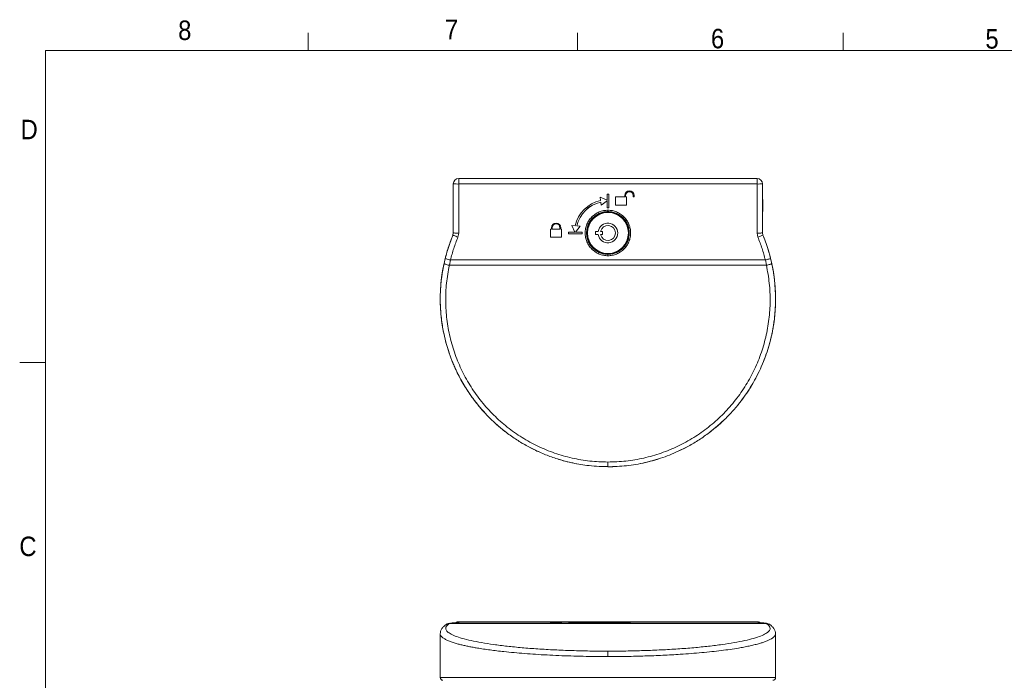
# Model space of a CAD drawing. Header units: millimetres. Extents: x 5 to 273, y 7 to 200.
# Tile 2 of 4: x 5 to 126, y 120 to 200. Entities that reach past the tile are written whole.
import ezdxf

# ---------------------------------------------------------------- set-up
doc = ezdxf.new("R2010")
doc.units = ezdxf.units.MM
doc.styles.add('SLDTEXTSTYLE1', font='GOTHIC.TTF', dxfattribs={"width": 0.913})

msp = doc.modelspace()

# ---------------------------------------------------------------- linework, layer by layer
at = {"color": 7, "linetype": 'Continuous', "lineweight": 0}
for p, q in [((40.4628, 196.675), (40.4628, 198.8289)), ((73.395, 196.675), (73.395, 198.8289)), ((105.8678, 196.675), (105.8678, 198.8289)), ((8.3801, 196.675), (270.0001, 196.675)), ((8.3801, 196.675), (8.3801, 9.9587)), ((8.3801, 158.5487), (5.2051, 158.5487))]:
    msp.add_line(p, q, dxfattribs=at)
at = {"color": 7, "linetype": 'Continuous', "lineweight": 15}
for p, q in [((58.889, 181.0302), (58.889, 180.3635)), ((95.3556, 181.0302), (58.889, 181.0302)), ((95.3556, 180.3519), (95.3556, 181.0302)), ((58.2223, 180.3635), (58.2223, 174.3698)), ((58.889, 180.3519), (58.889, 180.3635)), ((58.889, 180.3519), (95.3556, 180.3519)), ((58.889, 174.3582), (58.889, 180.3519)), ((95.3556, 180.3519), (95.3556, 174.3582)), ((96.0223, 174.3698), (96.0223, 180.3635)), ((58.2223, 178.4741), (58.189, 178.3967)), ((58.189, 177.8954), (58.189, 178.3967)), ((77.0223, 178.3766), (76.1722, 178.7469)), ((76.1722, 178.7469), (76.2191, 178.3469)), ((76.1724, 178.7469), (76.2191, 178.348)), ((76.2191, 178.3469), (76.2191, 178.348)), ((76.2894, 177.7482), (77.0223, 178.2987)), ((76.2894, 177.7471), (77.0223, 178.2975)), ((77.2223, 179.1129), (77.0223, 179.1129)), ((77.0223, 179.1129), (77.0223, 178.3766)), ((77.0223, 178.2975), (77.0223, 178.2987)), ((77.0223, 178.2975), (77.0223, 177.4465)), ((77.2223, 177.4465), (77.2223, 179.1129)), ((79.189, 178.7796), (78.0556, 178.7796)), ((78.0556, 178.7796), (78.0556, 177.7797)), ((79.189, 178.9465), (79.189, 178.9462)), ((79.189, 178.9462), (79.189, 178.7796)), ((79.289, 178.9465), (79.289, 178.9462)), ((79.289, 178.7796), (79.289, 178.9462)), ((79.389, 178.7796), (79.289, 178.7796)), ((79.389, 177.7797), (79.389, 178.7796)), ((80.2223, 178.9462), (80.2223, 178.9465)), ((80.2223, 178.9462), (80.2223, 178.7796)), ((80.2223, 178.7799), (80.3223, 178.7799)), ((80.2223, 178.7796), (80.3223, 178.7796)), ((80.3223, 178.9462), (80.3223, 178.9465)), ((80.3223, 178.7796), (80.3223, 178.9462)), ((96.0556, 178.3967), (96.0223, 178.4741)), ((96.0556, 178.3967), (96.0556, 177.3019)), ((58.189, 176.997), (58.189, 177.8954)), ((58.189, 176.997), (58.2223, 176.9196)), ((76.2425, 178.1471), (76.2425, 178.1483)), ((76.2425, 178.1483), (76.2894, 177.7482)), ((76.2425, 178.1471), (76.2894, 177.7471)), ((76.2894, 177.7471), (76.2894, 177.7482)), ((77.0223, 177.4476), (77.2223, 177.4476)), ((77.0223, 177.4465), (77.2223, 177.4465)), ((78.0556, 177.78), (79.389, 177.78)), ((78.0556, 177.7797), (79.389, 177.7797)), ((96.0223, 176.9196), (96.0556, 176.997)), ((96.0556, 177.3019), (96.0556, 176.997)), ((70.2223, 174.8469), (70.1223, 174.8469)), ((70.1223, 174.8469), (70.1223, 173.847)), ((70.2223, 175.0138), (70.2223, 175.0135)), ((70.2223, 175.0135), (70.2223, 174.8469)), ((70.3223, 175.0138), (70.3223, 175.0135)), ((70.3223, 174.8469), (70.3223, 175.0135)), ((70.3223, 174.8469), (71.2556, 174.8469)), ((71.2556, 175.0135), (71.2556, 175.0138)), ((71.2556, 174.8469), (71.2556, 175.0135)), ((71.3556, 175.0135), (71.3556, 175.0138)), ((71.3556, 174.8469), (71.3556, 175.0135)), ((71.4556, 174.8469), (71.3556, 174.8469)), ((71.4556, 173.847), (71.4556, 174.8469)), ((73.1222, 175.252), (72.7255, 175.298)), ((72.7255, 175.298), (73.0935, 174.4469)), ((72.726, 175.2979), (73.0935, 174.4481)), ((73.1719, 174.4481), (73.718, 175.1829)), ((73.1719, 174.4469), (73.7188, 175.1828)), ((73.3221, 175.2299), (73.3221, 175.2288)), ((73.7188, 175.1828), (73.3221, 175.2288)), ((75.6223, 174.1635), (75.6223, 174.5635)), ((75.6223, 174.5635), (75.9391, 174.5635)), ((76.2277, 174.5635), (76.4556, 174.5635)), ((76.4556, 174.1635), (76.4556, 174.5635)), ((58.2223, 174.3698), (58.1719, 174.1156)), ((58.7882, 173.8497), (58.889, 174.3582)), ((70.1223, 173.8473), (71.4556, 173.8473)), ((70.1223, 173.847), (71.4556, 173.847)), ((73.0935, 174.4469), (72.289, 174.4469)), ((72.289, 174.4469), (72.289, 174.2469)), ((72.289, 174.2481), (73.9556, 174.2481)), ((72.289, 174.2469), (73.9556, 174.2469)), ((73.0935, 174.4469), (73.0935, 174.4481)), ((73.1719, 174.4469), (73.1719, 174.4481)), ((73.9556, 174.4469), (73.1719, 174.4469)), ((73.9556, 174.2469), (73.9556, 174.4469)), ((75.9391, 174.1635), (75.6223, 174.1635)), ((76.4556, 174.1635), (76.2277, 174.1635)), ((95.3556, 174.3582), (95.4564, 173.8497)), ((96.0727, 174.1156), (96.0223, 174.3698)), ((57.2266, 171.2377), (57.09, 170.6506)), ((57.8737, 171.0654), (57.7414, 170.4162)), ((96.371, 171.0654), (57.8737, 171.0654)), ((96.5032, 170.4162), (96.371, 171.0654)), ((97.1547, 170.6506), (97.018, 171.2377)), ((57.7414, 170.4162), (96.5032, 170.4162)), ((57.4282, 126.5607), (57.3833, 126.5434)), ((57.7282, 126.676), (57.5249, 126.5979)), ((57.8737, 126.6924), (57.7311, 126.6601)), ((57.8737, 126.6924), (57.7414, 126.6414)), ((57.7414, 126.6414), (96.5032, 126.6414)), ((96.371, 126.6924), (57.8737, 126.6924)), ((58.7882, 126.741), (58.889, 126.7499)), ((58.889, 126.8545), (58.889, 126.8546)), ((58.889, 126.7499), (58.889, 126.8545)), ((58.889, 126.8545), (95.3556, 126.8545)), ((70.2223, 126.7584), (70.1223, 126.7584)), ((70.1223, 126.7584), (70.1223, 126.741)), ((70.2223, 126.7418), (70.1223, 126.7418)), ((70.1223, 126.741), (71.4556, 126.741)), ((70.2223, 126.7614), (70.2223, 126.7584)), ((70.2223, 126.7584), (70.2223, 126.7418)), ((70.3223, 126.7584), (70.3223, 126.7614)), ((70.3223, 126.7584), (70.3223, 126.7418)), ((70.3223, 126.7584), (71.2556, 126.7584)), ((70.3223, 126.7418), (71.2556, 126.7418)), ((71.2556, 126.7584), (71.2556, 126.7614)), ((71.2556, 126.7418), (71.2556, 126.7584)), ((71.3556, 126.7584), (71.3556, 126.7614)), ((71.4556, 126.7584), (71.3556, 126.7584)), ((71.3556, 126.7418), (71.3556, 126.7584)), ((71.3556, 126.7418), (71.4556, 126.7418)), ((71.4556, 126.741), (71.4556, 126.7584)), ((73.0935, 126.7515), (72.289, 126.7515)), ((72.289, 126.7515), (72.289, 126.748)), ((72.289, 126.748), (73.9556, 126.748)), ((73.1222, 126.7655), (72.7255, 126.7663)), ((72.7255, 126.7663), (73.0935, 126.7515)), ((73.0935, 126.7515), (73.0935, 126.748)), ((73.1222, 126.7655), (73.1222, 126.748)), ((73.1719, 126.7515), (73.7188, 126.7643)), ((73.9556, 126.7515), (73.1719, 126.7515)), ((73.1719, 126.7515), (73.1719, 126.748)), ((73.7188, 126.7643), (73.3221, 126.7651)), ((73.3221, 126.755), (73.3221, 126.7651)), ((73.9556, 126.748), (73.9556, 126.7515)), ((77.0223, 126.8201), (76.1722, 126.8265)), ((76.1722, 126.8265), (76.2191, 126.8195)), ((76.2191, 126.8195), (76.2191, 126.816)), ((76.2425, 126.8161), (76.2894, 126.8091)), ((76.2894, 126.8091), (77.0223, 126.8187)), ((77.2223, 126.8329), (77.0223, 126.8329)), ((77.0223, 126.8329), (77.0223, 126.8201)), ((77.0223, 126.8201), (77.0223, 126.8187)), ((77.0223, 126.8187), (77.0223, 126.8038)), ((77.0223, 126.8038), (77.2223, 126.8038)), ((77.2223, 126.8038), (77.2223, 126.8329)), ((79.189, 126.8271), (78.0556, 126.8271)), ((78.0556, 126.8271), (78.0556, 126.8096)), ((79.189, 126.8104), (78.0556, 126.8104)), ((78.0556, 126.8096), (79.389, 126.8096)), ((79.189, 126.83), (79.189, 126.8271)), ((79.189, 126.8271), (79.189, 126.8104)), ((79.289, 126.8271), (79.289, 126.83)), ((79.389, 126.8271), (79.289, 126.8271)), ((79.289, 126.8104), (79.289, 126.8271)), ((79.289, 126.8104), (79.389, 126.8104)), ((79.389, 126.8096), (79.389, 126.8271)), ((80.2223, 126.83), (80.2223, 126.8271)), ((80.2223, 126.8271), (80.3223, 126.8271)), ((80.3223, 126.8271), (80.3223, 126.83)), ((96.5032, 126.6414), (96.371, 126.6924)), ((96.5152, 126.6671), (96.371, 126.6924)), ((96.8613, 126.5434), (96.8009, 126.5667)), ((56.6223, 125.3892), (56.6223, 120.033)), ((97.6223, 120.033), (97.6223, 125.3892))]:
    msp.add_line(p, q, dxfattribs=at)
at = {"color": 8, "linetype": 'Continuous', "lineweight": 15}
msp.add_line((56.6223, 120.033), (97.6223, 120.033), dxfattribs=at)
at = {"color": 7, "linetype": 'Continuous', "lineweight": 15, "flags": 128}
for points in [[(58.1719, 174.1156), (57.7408, 172.9757), (57.4577, 172.0892)], [(96.8276, 171.9494), (96.5038, 172.9757), (96.1861, 173.8349)], [(57.3244, 171.616), (57.0853, 170.6292), (56.8736, 169.4969)], [(56.8458, 169.3153), (56.7129, 168.2215), (56.6356, 167.0341)], [(56.6339, 166.9871), (56.6287, 165.7866), (56.6862, 164.6795)], [(56.7035, 164.4744), (56.8339, 163.3589), (57.0367, 162.1958)], [(57.0447, 162.1569), (57.3257, 160.9727), (57.6537, 159.8762)], [(57.6816, 159.7922), (58.0972, 158.6618), (58.556, 157.6054)], [(58.5868, 157.5399), (59.1373, 156.4586), (59.7071, 155.4821)], [(62.8148, 151.6154), (63.7055, 150.7972), (64.5333, 150.1176)], [(89.6334, 150.0573), (90.5391, 150.7972), (91.2295, 151.4228)], [(66.738, 148.6216), (67.7348, 148.0726), (68.6063, 147.6494)], [(85.6372, 147.6489), (86.5098, 148.0726), (87.4217, 148.5719)], [(76.3003, 145.8133), (77.1223, 145.7968), (77.7283, 145.8058)], [(70.3223, 126.7503), (70.2654, 126.7485), (70.2223, 126.7447)], [(71.3556, 126.7447), (71.3125, 126.7485), (71.2556, 126.7503)], [(79.289, 126.819), (79.2321, 126.8171), (79.189, 126.8133)]]:
    msp.add_lwpolyline(points, dxfattribs=at)
at = {"color": 7, "linetype": 'Continuous', "lineweight": 15}
for radius in [2.5604, 2.5]:
    msp.add_circle((77.1223, 174.3635), radius, dxfattribs=at)
for centre, radius, start, end in [((58.889, 180.3635), 0.6667, 90, 180), ((95.3556, 180.3635), 0.6667, 0, 90), ((58.7224, 189.9104), 9.56, 267.001677, 270.998628), ((79.7556, 178.9462), 0.5667, 0.007027, 179.992973), ((79.7556, 178.9465), 0.4667, 0.007021, 179.992979), ((79.7556, 178.9462), 0.4667, 0.007021, 179.992979), ((95.5223, 189.9104), 9.56, 269.001372, 272.998323), ((77.119, 174.3495), 4.0975, 102.687331, 167.275669), ((77.119, 174.3506), 3.8975, 102.996788, 166.961273), ((77.119, 174.3495), 3.8975, 102.996788, 166.961273), ((70.789, 175.0134), 0.5667, 0.007027, 179.992973), ((70.789, 175.0137), 0.4667, 0.007077, 179.992923), ((70.789, 175.0134), 0.4667, 0.007051, 179.992949), ((77.1223, 174.3635), 1.2, 189.594068, 170.405932), ((77.1223, 174.3635), 0.9167, 192.602265, 167.397735), ((77.1223, 166.2968), 20.5, 8.477731, 14.748198), ((77.1223, 166.2968), 20.5, 354.8485, 8.29679), ((77.1223, 166.2968), 20.5, 341.621071, 354.725488), ((77.1223, 166.2968), 20.5, 334.646348, 340.868909), ((77.1223, 166.2968), 20.5, 327.789619, 334.262425), ((77.1223, 166.2968), 20.5, 212.202297, 225.522175), ((77.1223, 166.2968), 20.5, 320.925559, 327.515605), ((77.1223, 166.2968), 20.5, 252.867384, 259.076533), ((77.1223, 166.2968), 20.5, 281.316685, 287.902255), ((58.889, 126.1878), 0.6667, 89.999262, 124.162606), ((70.789, 113.7039), 13.0698, 87.515048, 92.484952), ((70.789, 116.0094), 10.7621, 87.514754, 92.485246), ((75.8959, 56.5532), 70.2671, 89.736454, 92.262255), ((75.9516, 59.7582), 67.0585, 89.75139, 92.247249), ((79.7556, 113.7725), 13.0698, 87.515047, 92.484953), ((79.7556, 116.0781), 10.7621, 87.514751, 92.485249), ((95.3557, 126.188), 0.6666, 55.822473, 90.004858), ((56.9556, 120.033), 0.3333, 180, 270), ((97.289, 120.033), 0.3333, 270, 0)]:
    msp.add_arc(centre, radius, start, end, dxfattribs=at)
for points, knots in [([(77.1223, 177.1466), (76.9403, 177.1361), (76.5762, 177.1152), (76.0509, 176.9502), (75.5671, 176.6927), (75.1425, 176.3445), (74.7948, 175.9201), (74.5356, 175.4363), (74.3768, 174.911), (74.3225, 174.3648), (74.3768, 173.8187), (74.5356, 173.2934), (74.7948, 172.8096), (75.1425, 172.3852), (75.5671, 172.037), (76.0509, 171.7794), (76.5762, 171.6145), (76.9403, 171.5936), (77.1223, 171.5831)], [0, 0, 0, 0, 0.06249529, 0.1249913, 0.18748865, 0.2499877, 0.31248864, 0.37499132, 0.43749529, 0.5, 0.56250469, 0.62500872, 0.68751137, 0.75001228, 0.81251135, 0.8750087, 0.9375047, 1, 1, 1, 1]), ([(74.5066, 174.3635), (74.5211, 174.5762), (74.5482, 174.9741), (74.7201, 175.4281), (74.8842, 175.7286), (75.0107, 175.9164), (75.1391, 176.0769), (75.349, 176.3027), (75.6717, 176.5662), (76.1358, 176.8073), (76.6247, 176.9562), (76.958, 176.9745), (77.1223, 176.9835)], [0, 0, 0, 0, 0.15497035, 0.28997675, 0.35004209, 0.40508103, 0.45509058, 0.50006824, 0.63017986, 0.7568777, 0.88015356, 1, 1, 1, 1]), ([(77.1223, 171.5831), (77.3044, 171.5936), (77.6684, 171.6145), (78.1938, 171.7794), (78.6775, 172.037), (79.1021, 172.3852), (79.4499, 172.8096), (79.709, 173.2934), (79.8678, 173.8187), (79.9221, 174.3648), (79.8678, 174.911), (79.709, 175.4363), (79.4499, 175.9201), (79.1021, 176.3445), (78.6775, 176.6927), (78.1938, 176.9502), (77.6684, 177.1152), (77.3044, 177.1361), (77.1223, 177.1466)], [0, 0, 0, 0, 0.0624953, 0.1249913, 0.18748865, 0.24998772, 0.31248863, 0.37499128, 0.43749531, 0.5, 0.56250471, 0.62500868, 0.68751136, 0.7500123, 0.81251135, 0.8750087, 0.93750471, 1, 1, 1, 1]), ([(77.1223, 177.1466), (77.1223, 177.1238), (77.1223, 177.0783), (77.1223, 177.0262), (77.1223, 176.9934), (77.1223, 176.9868), (77.1223, 176.9835)], [0, 0, 0, 0, 0.27970086, 0.55931316, 0.7796772, 1, 1, 1, 1]), ([(77.1223, 176.9835), (77.2866, 176.9745), (77.62, 176.9562), (78.1087, 176.8073), (78.4668, 176.6213), (78.7053, 176.4526), (78.8437, 176.3399), (79.026, 176.1695), (79.2536, 175.905), (79.4981, 175.4991), (79.6962, 174.9742), (79.7234, 174.5762), (79.738, 174.3635)], [0, 0, 0, 0, 0.11984278, 0.24311586, 0.36981174, 0.41286853, 0.45630618, 0.50012442, 0.59504175, 0.71002585, 0.84503055, 1, 1, 1, 1]), ([(57.2266, 171.2377), (57.3628, 171.7443), (57.6254, 172.721), (57.9944, 173.6625), (58.1719, 174.1156)], [0, 0, 0, 0, 0.51876019, 1, 1, 1, 1]), ([(57.8737, 171.0654), (58.0003, 171.5379), (58.2536, 172.4829), (58.61, 173.3941), (58.7882, 173.8497)], [0, 0, 0, 0, 0.50000161, 1, 1, 1, 1]), ([(58.7882, 173.8497), (58.6974, 173.8874), (58.5158, 173.9627), (58.3128, 174.0496), (58.1922, 174.1032), (58.1787, 174.1114), (58.1719, 174.1156)], [0, 0, 0, 0, 0.27961874, 0.5592295, 0.7796177, 1, 1, 1, 1]), ([(58.2223, 174.3698), (58.2323, 174.3683), (58.2524, 174.3653), (58.4065, 174.3614), (58.6269, 174.3587), (58.8016, 174.3584), (58.889, 174.3582)], [0, 0, 0, 0, 0.25000392, 0.49999992, 0.74999919, 1, 1, 1, 1]), ([(77.1223, 171.7521), (76.9583, 171.761), (76.6256, 171.7792), (76.1377, 171.9275), (75.7803, 172.1128), (75.5422, 172.2808), (75.4039, 172.393), (75.2213, 172.5633), (74.9932, 172.8275), (74.7483, 173.2328), (74.55, 173.7556), (74.5217, 174.1519), (74.5066, 174.3635)], [0, 0, 0, 0, 0.119878, 0.24314739, 0.36981664, 0.41286209, 0.45628835, 0.50009584, 0.59550486, 0.71063187, 0.84546716, 1, 1, 1, 1]), ([(79.738, 174.3635), (79.723, 174.1519), (79.6948, 173.7557), (79.5229, 173.3038), (79.3587, 173.0041), (79.232, 172.8165), (79.1032, 172.6558), (78.8929, 172.4304), (78.5702, 172.1677), (78.107, 171.9275), (77.619, 171.7792), (77.2863, 171.761), (77.1223, 171.7521)], [0, 0, 0, 0, 0.15453361, 0.28937055, 0.34946563, 0.40461754, 0.45482747, 0.50009665, 0.63017576, 0.75684683, 0.88011876, 1, 1, 1, 1]), ([(95.3556, 174.3582), (95.443, 174.3584), (95.6177, 174.3587), (95.8381, 174.3614), (95.9922, 174.3653), (96.0123, 174.3683), (96.0223, 174.3698)], [0, 0, 0, 0, 0.25000081, 0.50000008, 0.74999608, 1, 1, 1, 1]), ([(96.0727, 174.1156), (96.0616, 174.1093), (96.0393, 174.0967), (95.8743, 174.0247), (95.6706, 173.9384), (95.5278, 173.8792), (95.4564, 173.8497)], [0, 0, 0, 0, 0.27961389, 0.55922593, 0.77961164, 1, 1, 1, 1]), ([(95.4564, 173.8497), (95.6346, 173.3941), (95.991, 172.4829), (96.2443, 171.5379), (96.371, 171.0654)], [0, 0, 0, 0, 0.49999839, 1, 1, 1, 1]), ([(96.0727, 174.1156), (96.2503, 173.6625), (96.6192, 172.721), (96.8818, 171.7443), (97.018, 171.2377)], [0, 0, 0, 0, 0.48123981, 1, 1, 1, 1]), ([(57.8737, 171.0654), (57.7785, 171.0893), (57.5881, 171.137), (57.3751, 171.193), (57.2484, 171.2283), (57.2339, 171.2346), (57.2266, 171.2377)], [0, 0, 0, 0, 0.27961829, 0.55923243, 0.77960806, 1, 1, 1, 1]), ([(77.1223, 171.7521), (77.1223, 171.7471), (77.1223, 171.7372), (77.1223, 171.692), (77.1223, 171.6382), (77.1223, 171.6015), (77.1223, 171.5831)], [0, 0, 0, 0, 0.279678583, 0.559288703, 0.779666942, 1, 1, 1, 1]), ([(97.018, 171.2377), (97.0061, 171.2331), (96.9824, 171.2237), (96.8091, 171.1769), (96.5954, 171.1215), (96.4458, 171.0841), (96.371, 171.0654)], [0, 0, 0, 0, 0.279621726, 0.559234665, 0.779614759, 1, 1, 1, 1]), ([(57.0992, 170.6301), (57.0184, 170.2491), (56.8569, 169.4868), (56.7677, 168.713), (56.7231, 168.326)], [0, 0, 0, 0, 0.49991121, 1, 1, 1, 1]), ([(57.7414, 170.4162), (57.644, 170.4388), (57.4491, 170.484), (57.2329, 170.5558), (57.1068, 170.6142), (57.0956, 170.6385), (57.09, 170.6506)], [0, 0, 0, 0, 0.27960404, 0.55920349, 0.7796033, 1, 1, 1, 1]), ([(77.1223, 146.3707), (76.3848, 146.3946), (74.9097, 146.4423), (72.7244, 146.8251), (70.5941, 147.4318), (68.5447, 148.2759), (66.6023, 149.3423), (64.7904, 150.618), (63.1323, 152.0879), (61.6476, 153.7328), (60.3558, 155.5331), (59.2719, 157.4655), (58.4104, 159.5069), (57.7811, 161.6311), (57.3917, 163.8126), (57.2514, 166.0228), (57.3414, 168.2388), (57.6081, 169.6905), (57.7414, 170.4162)], [0, 0, 0, 0, 0.06216055, 0.1243362, 0.18654138, 0.24878884, 0.31108947, 0.37345125, 0.43587937, 0.49837533, 0.56093781, 0.62356169, 0.68623924, 0.74895961, 0.81171045, 0.87447738, 0.93724557, 1, 1, 1, 1]), ([(77.1223, 145.7968), (77.883, 145.8213), (79.4078, 145.8704), (81.6616, 146.2653), (83.8652, 146.8916), (85.7412, 147.664), (87.3144, 148.4885), (88.6098, 149.2946), (89.8374, 150.1926), (90.9951, 151.1789), (92.0807, 152.2508), (92.9963, 153.3022), (93.7611, 154.3046), (94.3952, 155.2364), (94.9937, 156.2308), (95.5229, 157.2365), (95.9897, 158.2554), (96.3995, 159.2914), (96.7697, 160.405), (97.0193, 161.3349), (97.1835, 162.0676), (97.2882, 162.5961), (97.3878, 163.1839), (97.4773, 163.8312), (97.5512, 164.5381), (97.6034, 165.3044), (97.6271, 166.1148), (97.6182, 166.8996), (97.5846, 167.5892), (97.5372, 168.1901), (97.4737, 168.7881), (97.3869, 169.4168), (97.2798, 170.0503), (97.1954, 170.4553), (97.1547, 170.6506)], [0, 0, 0, 0, 0.06203504, 0.12434288, 0.18614706, 0.24879475, 0.28968857, 0.33124908, 0.37347919, 0.41407129, 0.45571366, 0.49840838, 0.52831214, 0.55914428, 0.59090522, 0.62359551, 0.6524835, 0.68301029, 0.71517587, 0.74898044, 0.76218952, 0.77697216, 0.79332838, 0.81125807, 0.83076121, 0.85183784, 0.87448785, 0.89749899, 0.916447, 0.93133165, 0.94711933, 0.96595264, 0.98357959, 1, 1, 1, 1]), ([(96.5032, 170.4162), (96.6365, 169.6905), (96.9032, 168.2388), (96.9932, 166.0228), (96.8529, 163.8126), (96.4635, 161.6311), (95.8342, 159.5069), (94.9728, 157.4655), (93.8888, 155.5331), (92.5971, 153.7328), (91.1124, 152.0879), (89.4542, 150.618), (87.6423, 149.3423), (85.6999, 148.2759), (83.6505, 147.4318), (81.5202, 146.8251), (79.335, 146.4423), (77.8598, 146.3946), (77.1223, 146.3707)], [0, 0, 0, 0, 0.06275443, 0.12552262, 0.18828955, 0.25104039, 0.31376076, 0.37643831, 0.43906219, 0.50162467, 0.56412063, 0.62654875, 0.68891053, 0.75121116, 0.81345862, 0.8756638, 0.93783945, 1, 1, 1, 1]), ([(97.1547, 170.6506), (97.1448, 170.6346), (97.125, 170.6025), (96.9506, 170.5338), (96.7329, 170.4686), (96.5798, 170.4337), (96.5032, 170.4162)], [0, 0, 0, 0, 0.27961128, 0.55920746, 0.7796013, 1, 1, 1, 1]), ([(56.7243, 168.3316), (56.7087, 168.1662), (56.6692, 167.7477), (56.629, 167.0071), (56.6146, 166.0519), (56.6533, 165.0088), (56.7453, 163.9856), (56.8703, 163.0792), (57.0132, 162.2895), (57.1702, 161.5717), (57.3426, 160.8953), (57.5364, 160.2307), (57.7462, 159.5913), (57.9699, 158.9774), (58.2056, 158.3888), (58.4513, 157.8254), (58.7595, 157.1721), (59.1417, 156.4355), (59.6108, 155.6252), (60.1045, 154.8549), (60.6194, 154.1246), (61.2181, 153.3485), (61.9115, 152.537), (62.71, 151.7033), (63.5383, 150.9298), (64.5083, 150.1187), (65.6349, 149.2946), (66.9302, 148.4887), (68.2782, 147.7815), (69.6754, 147.1783), (71.1153, 146.6719), (72.0976, 146.4269), (72.5866, 146.3049)], [0, 0, 0, 0, 0.01686796, 0.04265574, 0.07525988, 0.11380203, 0.14854333, 0.17948354, 0.20662244, 0.22995981, 0.25402093, 0.27742198, 0.30016311, 0.32224429, 0.34366565, 0.36442719, 0.38452892, 0.4168591, 0.44845577, 0.47931931, 0.50944989, 0.53884795, 0.57844498, 0.61731153, 0.65544863, 0.69285741, 0.74491281, 0.79614236, 0.84654962, 0.8981635, 0.94931209, 1, 1, 1, 1]), ([(72.5866, 146.3049), (72.909, 146.2391), (73.5581, 146.1066), (74.6043, 145.9555), (75.793, 145.8331), (76.6533, 145.8165), (77.1223, 145.8075)], [0, 0, 0, 0, 0.21647614, 0.43588428, 0.69248707, 1, 1, 1, 1]), ([(77.1223, 146.3707), (77.1223, 146.2839), (77.1223, 146.1103), (77.1223, 145.9255), (77.1223, 145.8161), (77.1223, 145.8033), (77.1223, 145.7968)], [0, 0, 0, 0, 0.27968209, 0.55936497, 0.77967562, 1, 1, 1, 1]), ([(57.3833, 126.5434), (57.27, 126.4633), (57.048, 126.3063), (56.8122, 126.0267), (56.654, 125.7244), (56.6327, 125.4991), (56.6223, 125.3892)], [0, 0, 0, 0, 0.26640818, 0.52210203, 0.76676697, 1, 1, 1, 1]), ([(77.1223, 123.262), (76.3848, 123.2653), (74.9097, 123.272), (72.7244, 123.3258), (70.5941, 123.4111), (68.5447, 123.5297), (66.6023, 123.6796), (64.7904, 123.8589), (63.1323, 124.0655), (61.6476, 124.2966), (60.3558, 124.5497), (59.2719, 124.8212), (58.4104, 125.1082), (57.7811, 125.4067), (57.3917, 125.7133), (57.2514, 126.0239), (57.3414, 126.3353), (57.6081, 126.5394), (57.7414, 126.6414)], [0, 0, 0, 0, 0.06216055, 0.1243362, 0.18654138, 0.24878884, 0.31108947, 0.37345125, 0.43587937, 0.49837533, 0.56093781, 0.62356169, 0.68623924, 0.74895961, 0.81171045, 0.87447738, 0.93724557, 1, 1, 1, 1]), ([(57.8737, 126.6924), (58.0003, 126.7007), (58.2536, 126.7172), (58.61, 126.7331), (58.7882, 126.741)], [0, 0, 0, 0, 0.50000161, 1, 1, 1, 1]), ([(74.3655, 126.7456), (74.3722, 126.7439), (74.3915, 126.7391), (74.5389, 126.7313), (74.7939, 126.7229), (75.1428, 126.7155), (75.567, 126.7094), (76.0509, 126.7049), (76.5762, 126.702), (76.9403, 126.7017), (77.1223, 126.7015)], [0, 0, 0, 0, 0.07115333, 0.2038557, 0.33655513, 0.46925087, 0.60194269, 0.73463087, 0.86731618, 1, 1, 1, 1]), ([(77.1223, 126.7015), (77.3044, 126.7017), (77.6684, 126.702), (78.1937, 126.7049), (78.6776, 126.7094), (79.1019, 126.7155), (79.4507, 126.7229), (79.7057, 126.7313), (79.8531, 126.7391), (79.8724, 126.7439), (79.8792, 126.7456)], [0, 0, 0, 0, 0.13268382, 0.26536913, 0.39805731, 0.53074913, 0.66344487, 0.7961443, 0.92884667, 1, 1, 1, 1]), ([(96.5032, 126.6414), (96.6365, 126.5394), (96.9032, 126.3353), (96.9932, 126.0239), (96.8529, 125.7133), (96.4635, 125.4067), (95.8342, 125.1082), (94.9728, 124.8212), (93.8888, 124.5497), (92.5971, 124.2966), (91.1124, 124.0655), (89.4542, 123.8589), (87.6423, 123.6796), (85.6999, 123.5297), (83.6505, 123.4111), (81.5202, 123.3258), (79.335, 123.272), (77.8598, 123.2653), (77.1223, 123.262)], [0, 0, 0, 0, 0.06275443, 0.12552262, 0.18828955, 0.25104039, 0.31376076, 0.37643831, 0.43906219, 0.50162467, 0.56412063, 0.62654875, 0.68891053, 0.75121116, 0.81345862, 0.8756638, 0.93783945, 1, 1, 1, 1]), ([(95.4564, 126.741), (95.6346, 126.7331), (95.991, 126.7172), (96.2443, 126.7007), (96.371, 126.6924)], [0, 0, 0, 0, 0.49999839, 1, 1, 1, 1]), ([(96.8567, 126.5353), (96.815, 126.5627), (96.7093, 126.632), (96.5809, 126.6378), (96.5032, 126.6414)], [0, 0, 0, 0, 0.39508949, 1, 1, 1, 1]), ([(97.6223, 125.3892), (97.6119, 125.4991), (97.5907, 125.7244), (97.4324, 126.0267), (97.1967, 126.3063), (96.9746, 126.4633), (96.8613, 126.5434)], [0, 0, 0, 0, 0.23323303, 0.47789797, 0.73359182, 1, 1, 1, 1]), ([(77.1223, 123.262), (77.1223, 123.2393), (77.1223, 123.1939), (77.1223, 123.0169), (77.1223, 122.8119), (77.1223, 122.6718), (77.1223, 122.6018)], [0, 0, 0, 0, 0.27968209, 0.55936497, 0.77967562, 1, 1, 1, 1])]:
    msp.add_open_spline(points, degree=3, knots=knots, dxfattribs=at)
at = {"color": 8, "linetype": 'Continuous', "lineweight": 15}
for points, knots in [([(57.09, 170.6506), (57.0424, 170.4213), (56.9433, 169.9431), (56.8241, 169.1901), (56.7519, 168.6458), (56.7261, 168.3523), (56.7243, 168.3316)], [0, 0, 0, 0, 0.29903785, 0.62354909, 0.97353399, 1, 1, 1, 1]), ([(57.7414, 126.6414), (57.6401, 126.6378), (57.5088, 126.6331), (57.4136, 126.5512), (57.3918, 126.5324)], [0, 0, 0, 0, 0.77103686, 1, 1, 1, 1]), ([(77.1223, 126.7986), (76.9403, 126.7984), (76.5762, 126.798), (76.0509, 126.7952), (75.5671, 126.7907), (75.1426, 126.7846), (74.7944, 126.7772), (74.5369, 126.7687), (74.3719, 126.7596), (74.351, 126.7532), (74.3406, 126.75)], [0, 0, 0, 0, 0.124990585, 0.249982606, 0.374977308, 0.499975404, 0.624977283, 0.749982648, 0.874990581, 1, 1, 1, 1]), ([(79.904, 126.75), (79.8936, 126.7532), (79.8727, 126.7596), (79.7077, 126.7687), (79.4502, 126.7772), (79.102, 126.7846), (78.6776, 126.7907), (78.1938, 126.7952), (77.6684, 126.798), (77.3044, 126.7984), (77.1223, 126.7986)], [0, 0, 0, 0, 0.12500942, 0.25001735, 0.37502272, 0.5000246, 0.62502269, 0.75001739, 0.87500941, 1, 1, 1, 1]), ([(77.1223, 126.7986), (77.1223, 126.7954), (77.1223, 126.7889), (77.1223, 126.7505), (77.1223, 126.7161), (77.1223, 126.7015)], [0, 0, 0, 0, 0.3660355, 0.73195511, 1, 1, 1, 1]), ([(56.6258, 125.3892), (56.6248, 125.3807), (56.617, 125.3207), (56.656, 125.2142), (56.7447, 125.0752), (56.8705, 124.9519), (57.0132, 124.8444), (57.1702, 124.7467), (57.3426, 124.6548), (57.5364, 124.5644), (57.7462, 124.4775), (57.9699, 124.3941), (58.2056, 124.314), (58.4513, 124.2373), (58.7595, 124.1485), (59.1417, 124.0484), (59.6108, 123.9382), (60.1045, 123.8335), (60.6194, 123.7341), (61.2181, 123.6286), (61.9115, 123.5183), (62.71, 123.4049), (63.5383, 123.2998), (64.5083, 123.1894), (65.6349, 123.0774), (66.9302, 122.9678), (68.2783, 122.8717), (69.6751, 122.7895), (71.1164, 122.7215), (72.5879, 122.6682), (74.0843, 122.6302), (75.6005, 122.6063), (76.6155, 122.6033), (77.1223, 122.6018)], [0, 0, 0, 0, 0.00581487, 0.0413585, 0.07339698, 0.10193008, 0.12695762, 0.14847938, 0.17066858, 0.19224906, 0.21322096, 0.23358426, 0.25333907, 0.2724854, 0.29102324, 0.32083818, 0.34997668, 0.37843909, 0.40622555, 0.43333649, 0.46985293, 0.50569573, 0.54086582, 0.57536425, 0.62336982, 0.67061379, 0.71709944, 0.76469784, 0.81186715, 0.85861162, 0.90588002, 0.9530079, 1, 1, 1, 1]), ([(77.1223, 122.6018), (77.883, 122.6051), (79.4078, 122.6118), (81.6616, 122.6655), (83.8652, 122.7507), (85.7412, 122.8557), (87.3144, 122.9678), (88.6098, 123.0774), (89.8374, 123.1995), (90.9951, 123.3336), (92.0807, 123.4794), (92.9963, 123.6223), (93.7611, 123.7586), (94.3952, 123.8854), (94.9937, 124.0205), (95.5229, 124.1572), (95.9897, 124.2958), (96.3995, 124.4368), (96.7697, 124.5881), (97.0193, 124.7145), (97.1835, 124.8142), (97.2882, 124.8862), (97.3878, 124.9662), (97.4772, 125.0542), (97.5516, 125.1502), (97.6018, 125.2543), (97.6252, 125.3349), (97.6203, 125.3807), (97.6193, 125.3892)], [0, 0, 0, 0, 0.07052615, 0.14136243, 0.21162611, 0.28284876, 0.32933996, 0.37658911, 0.4245995, 0.47074769, 0.51808989, 0.56662849, 0.60062536, 0.63567767, 0.67178592, 0.70895073, 0.74179279, 0.77649796, 0.81306623, 0.85149783, 0.86651493, 0.88332095, 0.90191594, 0.92229978, 0.94447243, 0.96843394, 0.99418419, 1, 1, 1, 1])]:
    msp.add_open_spline(points, degree=3, knots=knots, dxfattribs=at)

# ---------------------------------------------------------------- texts
at = {"color": 7, "linetype": 'Continuous', "lineweight": 0, "char_height": 2.3813, "attachment_point": 1, "style": 'SLDTEXTSTYLE1'}
for s, insert in [('8', (24.5799, 200.3292)), ('7', (57.1954, 200.4302)), ('6', (89.7223, 199.3157)), ('5', (123.2771, 199.2776)), ('D', (5.316, 188.2028)), ('C', (5.163, 137.2592))]:
    msp.add_mtext(s, dxfattribs=dict(at, insert=insert))

doc.saveas('drawing.dxf')
